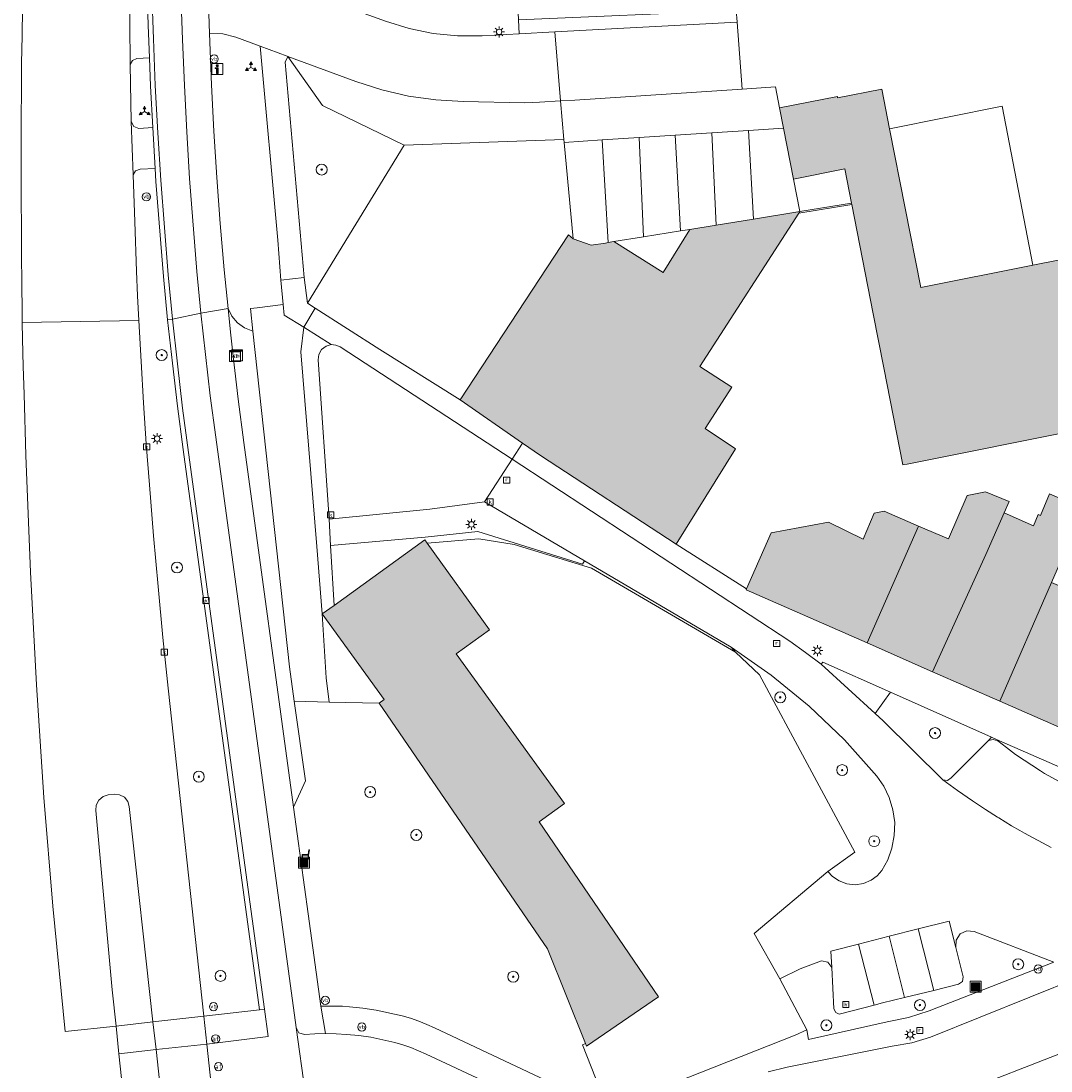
# Model space of a CAD drawing. Header units: metres. Extents: x 196496 to 197479, y 355139 to 356324.
# Tile 68 of 144: x 196656 to 196731, y 355842 to 355918. Entities that reach past the tile are written whole.
import ezdxf
from ezdxf.enums import TextEntityAlignment as Align

# ---------------------------------------------------------------- set-up
doc = ezdxf.new("R2010")
doc.units = ezdxf.units.M
doc.layers.get('0').update_dxf_attribs({"color": 252, "lineweight": 18})
for name, color, linetype, lineweight in [('B-WE-GR-BEPLANTING_CULTUUR_BOSPLANTSOEN-GV', 252, 'Continuous', 18), ('B-WE-GR-BEPLANTING_CULTUUR_HEESTERS-GV', 252, 'Continuous', 18), ('B-WE-GR-BOOM-S', 252, 'Continuous', 18), ('B-WE-GW-TALUD_KRUIN-G', 252, 'Continuous', 18), ('B-WE-IE-MEUBILAIR_WEGMEUBILAIR-S', 252, 'Continuous', 18), ('B-WE-IE-MEUBILAIR_WEGMEUBILAIR_VERKEERSBORD-S', 252, 'Continuous', 18), ('B-WE-IE-TERREINAFSCHEIDING_KUNSTMATIG_HEKWERK-G', 252, 'IE-TERREINAFSCHEIDING-KUNSTMATIG', 18), ('B-WE-IE-TERREINAFSCHEIDING_KUNSTMATIG_MUUR-GV', 252, 'Continuous', 18), ('B-WE-KL-DATA-S', 252, 'Continuous', 18), ('B-WE-KL-ET_KAST-S', 252, 'Continuous', 18), ('B-WE-KL-ET_LS_OV_LICHTMAST-S', 252, 'Continuous', 18), ('B-WE-OG-BEBOUWING-GV', 252, 'Continuous', 18), ('B-WE-OG-TERREIN_CULTUURSCHEIDING-GV', 252, 'Continuous', 18), ('B-WE-OG-TERREIN_ERF-GV', 252, 'Continuous', 18), ('B-WE-RI-GWA_KOLK-S', 252, 'Continuous', 18), ('B-WE-RI-GWA_RIOOLPUT-S', 252, 'Continuous', 18), ('B-WE-VH-GOOT-G', 252, 'Continuous', 18), ('B-WE-VH-VERHARDING_ASFALT-GV', 252, 'Continuous', 18), ('B-WE-VH-VERHARDING_BETON-GV', 252, 'Continuous', 18), ('B-WE-VH-VERHARDING_BETONSTRAATSTEEN-GV', 252, 'Continuous', 18), ('B-WE-VH-VERHARDING_HALFVERHARDING-GV', 252, 'Continuous', 18), ('B-WE-VH-VERHARDING_OPEN-GV', 252, 'Continuous', 18), ('B-WE-VH-VERHARDING_TEGEL-GV', 252, 'Continuous', 18), ('B-WE-VW-AFSLUITPAAL-S', 252, 'Continuous', 18)]:
    doc.layers.add(name, color=color, linetype=linetype, lineweight=lineweight)
doc.layers.add('X-XX-AL-PRESENTATIE_GEBOUW3-V', color=7, linetype='Continuous', lineweight=18, true_color=0xf0f0f0)
doc.styles.add('NLCS-ISO', font='NLCS-ISO.ttf')
doc.linetypes.add('IE-TERREINAFSCHEIDING-KUNSTMATIG', pattern='A,4,[82,NLCS.SHX,S=0.75,R=90,X=0,Y=0],4,-2', length=10)

# ---------------------------------------------------------------- blocks, each defined once
blk = doc.blocks.new('SIE-WEG_AFVALBAK-SO')
at = {"linetype": 'ByBlock', "lineweight": 18}
h = blk.add_hatch(color=0, dxfattribs=at)
h.dxf.hatch_style = 1
h.paths.add_polyline_path([(-1.5, -1.5), (1.5, -1.5), (1.5, 1.5), (-1.5, 1.5)])
at = {"color": 0, "linetype": 'ByBlock', "lineweight": 18}
for points in [[(-2, -2), (2, -2), (2, 2), (-2, 2)], [(-1.5, -1.5), (1.5, -1.5), (1.5, 1.5), (-1.5, 1.5)]]:
    blk.add_lwpolyline(points, close=True, dxfattribs=at)
blk = doc.blocks.new('SIE-WEG_VERKEERSBORD_INFORMATIE-SO')
at = {"linetype": 'ByBlock', "lineweight": 18}
h = blk.add_hatch(color=0, dxfattribs=at)
h.dxf.hatch_style = 1
h.paths.add_polyline_path([(0.32, 0.49), (-0.82, 0.49), (-0.82, 0.19), (-0.32, 0.19), (-0.32, -1.62), (0.32, -1.62)])
h = blk.add_hatch(color=0, dxfattribs=at)
h.dxf.hatch_style = 1
edge = h.paths.add_edge_path()
edge.add_arc((0, 1.25), 0.373, 0, 360)
at = {"color": 0, "linetype": 'ByBlock', "lineweight": 18}
for points in [[(-2, -2), (2, -2), (2, 2), (-2, 2)], [(0.32, 0.49), (-0.82, 0.49), (-0.82, 0.19), (-0.32, 0.19), (-0.32, -1.62), (0.32, -1.62)]]:
    blk.add_lwpolyline(points, close=True, dxfattribs=at)
blk.add_circle((0, 1.25), 0.373, dxfattribs=at)
blk = doc.blocks.new('SIE-WEG_VERKEERSBORD_WEGWIJZER-SO')
at = {"linetype": 'ByBlock', "lineweight": 18}
h = blk.add_hatch(color=0, dxfattribs=at)
h.dxf.hatch_style = 1
h.paths.add_polyline_path([(0.5, 1), (0, 2), (-0.5, 1)])
h = blk.add_hatch(color=0, dxfattribs=at)
h.dxf.hatch_style = 1
h.paths.add_polyline_path([(-1.38, -0.22), (-2, -1.15), (-0.88, -1.09)])
h = blk.add_hatch(color=0, dxfattribs=at)
h.dxf.hatch_style = 1
h.paths.add_polyline_path([(1.38, -0.22), (2, -1.15), (0.88, -1.09)])
at = {"color": 0, "linetype": 'ByBlock', "lineweight": 18}
for points in [[(-1.13, -0.65), (0, 0)], [(0, 1), (0, 0)], [(1.13, -0.65), (0, 0)]]:
    blk.add_lwpolyline(points, dxfattribs=at)
for points in [[(0.5, 1), (0, 2), (-0.5, 1)], [(-1.38, -0.22), (-2, -1.15), (-0.88, -1.09)], [(1.38, -0.22), (2, -1.15), (0.88, -1.09)]]:
    blk.add_lwpolyline(points, close=True, dxfattribs=at)
blk = doc.blocks.new('SKL-DATA_SIGNAAL_CAIKAST-SO')
at = {"color": 0, "linetype": 'ByBlock', "lineweight": 18}
for points in [[(-2, 2), (2, 2), (2, 1.68), (-2, 1.68)], [(-2, 1.52), (2, 1.52), (2, -2), (-2, -2)]]:
    blk.add_lwpolyline(points, close=True, dxfattribs=at)
at = {"color": 0, "linetype": 'ByBlock', "lineweight": 18, "style": 'NLCS-ISO'}
blk.add_text('cai', height=1.5, dxfattribs=at).set_placement((0, 0), align=Align.MIDDLE_CENTER)
blk = doc.blocks.new('SKL-ET_KAST_ELEKTRA-SO')
at = {"color": 0, "linetype": 'ByBlock', "lineweight": 18}
for points in [[(-2, 2), (2, 2), (2, 1.68), (-2, 1.68)], [(-2, 1.52), (2, 1.52), (2, -2), (-2, -2)]]:
    blk.add_lwpolyline(points, close=True, dxfattribs=at)
at = {"color": 0, "linetype": 'ByBlock', "lineweight": 18, "style": 'NLCS-ISO'}
blk.add_text('et', height=1.5, dxfattribs=at).set_placement((0, 0), align=Align.MIDDLE_CENTER)
blk = doc.blocks.new('SKL-ET_OV_LICHTMAST-SO')
at = {"color": 0, "linetype": 'ByBlock', "lineweight": 18}
for points in [[(-1.25, 0), (-2, 0)], [(-1.41, 1.41), (-0.88, 0.88)], [(0, 2), (0, 1.25)], [(0.88, 0.88), (1.41, 1.41)], [(2, 0), (1.25, 0)], [(-1.41, -1.41), (-0.88, -0.88)], [(0, -1.25), (0, -2)], [(0.88, -0.88), (1.41, -1.41)]]:
    blk.add_lwpolyline(points, dxfattribs=at)
blk.add_circle((0, 0), 1, dxfattribs=at)
blk = doc.blocks.new('SIE-WEG_PAAL_VERKEERSBORD-SO')
at = {"color": 0, "linetype": 'ByBlock', "lineweight": 18}
blk.add_circle((0, 0), 1.5, dxfattribs=at)
at = {"color": 0, "linetype": 'ByBlock', "lineweight": 18, "style": 'NLCS-ISO'}
blk.add_text('vb', height=1.5, dxfattribs=at).set_placement((0, 0.13), align=Align.MIDDLE_CENTER)
blk = doc.blocks.new('SVW-AFSLUITPAAL-SO')
at = {"lineweight": 18}
blk.add_circle((0, 0), 1.5, dxfattribs=at)
at = {"lineweight": 18, "style": 'NLCS-ISO'}
blk.add_text('af', height=1.8, dxfattribs=at).set_placement((0, 0), align=Align.MIDDLE_CENTER)
blk = doc.blocks.new('SRI-PUT_INSPECTIEPUT_RIOOLPUT-SO')
at = {"color": 0, "linetype": 'ByBlock', "lineweight": 18}
blk.add_lwpolyline([(-1.12, -1.12), (1.12, -1.12), (1.12, 1.12), (-1.12, 1.12)], close=True, dxfattribs=at)
at = {"color": 0, "linetype": 'ByBlock', "lineweight": 18, "style": 'NLCS-ISO'}
blk.add_text('r', height=1.5, dxfattribs=at).set_placement((0, 0.28), align=Align.MIDDLE_CENTER)
blk = doc.blocks.new('SRI-KOLK-SO')
at = {"color": 0, "linetype": 'ByBlock', "lineweight": 18}
blk.add_lwpolyline([(-1.125, -1.125), (1.125, -1.125), (1.125, 1.125), (-1.125, 1.125)], close=True, dxfattribs=at)
at = {"color": 0, "linetype": 'ByBlock', "lineweight": 18, "style": 'NLCS-ISO'}
blk.add_text('k', height=1.5, dxfattribs=at).set_placement((0, 0), align=Align.MIDDLE_CENTER)
blk = doc.blocks.new('SIE-WEG_ZITBANK-SO')
at = {"color": 0, "linetype": 'ByBlock', "lineweight": 18}
blk.add_lwpolyline([(-0.91, -1.63), (-0.91, -0.2), (1.09, -0.2), (1.09, -1.63), (1.29, -1.63), (1.29, -0.21), (1.54, 1.78), (1.33, 1.78), (1.11, 0), (-1.11, 0), (-1.11, -1.63)], close=True, dxfattribs=at)
blk = doc.blocks.new('SGR-BOOM_01-SO')
at = {"linetype": 'ByBlock', "lineweight": 18}
h = blk.add_hatch(color=0, dxfattribs=at)
h.dxf.hatch_style = 1
edge = h.paths.add_edge_path()
edge.add_arc((0, 0), 0.25, 0, 360)
at = {"color": 0, "linetype": 'ByBlock', "lineweight": 18}
for radius in [2, 0.25]:
    blk.add_circle((0, 0), radius, dxfattribs=at)

msp = doc.modelspace()

# ---------------------------------------------------------------- hatches: boundary and pattern name
at = {"layer": 'X-XX-AL-PRESENTATIE_GEBOUW3-V'}
for points in [[(196712.619, 355906.858), (196716.347, 355907.592), (196716.84, 355905.09), (196716.859, 355904.992), (196718.43, 355897.013), (196719.204, 355893.083), (196720.601, 355885.987), (196720.905, 355886.048), (196746.409, 355891.154), (196746.419, 355891.105), (196757.996, 355893.356), (196758.492, 355890.804), (196758.542, 355890.549), (196769.536, 355892.687), (196769.488, 355892.932), (196768.991, 355895.494), (196776.224, 355896.901), (196773.357, 355911.638), (196773.587, 355911.701), (196772.818, 355915.647), (196772.592, 355915.601), (196769.666, 355930.253), (196768.743, 355930.072), (196744.493, 355925.32), (196746.497, 355915.367), (196747.473, 355915.542), (196750.779, 355916.134), (196752.529, 355907.5), (196749.219, 355906.845), (196743.507, 355905.715), (196744.399, 355901.095), (196737.911, 355899.839), (196737.479, 355902.034), (196730.075, 355900.567), (196721.894, 355898.947), (196719.624, 355910.529), (196719.057, 355913.419), (196715.829, 355912.793), (196715.813, 355912.889), (196711.595, 355912.058), (196711.89, 355910.558)], [(196699.087, 355902.219), (196698.884, 355902.186), (196697.835, 355902.017), (196696.528, 355902.494), (196696.183, 355902.777), (196688.276, 355890.73), (196692.833, 355887.586), (196694.152, 355886.676), (196704.044, 355880.195), (196708.388, 355887.164), (196706.158, 355888.655), (196708.099, 355891.658), (196705.762, 355893.168), (196712.997, 355904.364), (196713.07, 355904.477), (196709.702, 355903.933), (196706.953, 355903.489), (196705.047, 355903.181), (196703.091, 355900.028), (196699.505, 355902.286)], [(196726.657, 355879.44), (196727.991, 355882.481), (196728.355, 355883.31), (196726.631, 355884.024), (196725.276, 355883.758), (196723.921, 355880.579), (196721.73, 355881.51), (196717.976, 355872.99), (196722.766, 355870.89)], [(196730.12, 355881.539), (196727.991, 355882.481), (196726.657, 355879.44), (196722.766, 355870.89), (196727.667, 355868.742), (196731.431, 355877.399), (196733.086, 355881.209), (196733.8, 355882.816), (196731.285, 355883.865), (196730.632, 355882.297), (196730.473, 355882.367)], [(196721.73, 355881.51), (196719.233, 355882.604), (196718.505, 355882.475), (196717.694, 355880.578), (196715.155, 355881.817), (196710.977, 355881.036), (196710.443, 355879.817), (196709.177, 355876.929), (196709.147, 355876.86), (196717.976, 355872.99)], [(196732.396, 355866.669), (196738.701, 355880.847), (196738.596, 355880.89), (196738.935, 355881.682), (196736.255, 355882.785), (196735.198, 355880.317), (196733.543, 355876.506), (196731.431, 355877.399), (196727.667, 355868.742)], [(196682.357, 355868.591), (196694.644, 355850.659), (196697.417, 355843.752), (196697.493, 355843.563), (196702.757, 355847.167), (196694.042, 355859.934), (196695.89, 355861.27), (196687.991, 355872.197), (196690.42, 355873.94), (196685.875, 355880.273), (196685.707, 355880.507), (196679.07, 355875.728), (196678.216, 355875.113), (196682.722, 355868.854)]]:
    msp.add_hatch(color=256, dxfattribs=at).paths.add_polyline_path(points)

# ---------------------------------------------------------------- linework, layer by layer
at = {"layer": 'B-WE-GR-BEPLANTING_CULTUUR_BOSPLANTSOEN-GV', "flags": 128}
msp.add_lwpolyline([(196708.377, 355872.318), (196710.119, 355870.669), (196717.089, 355857.719), (196715.114, 355856.314), (196715.466, 355855.934), (196715.932, 355855.616), (196716.493, 355855.405), (196717.108, 355855.338), (196717.72, 355855.428), (196718.272, 355855.661), (196718.725, 355855.996), (196719.063, 355856.389), (196719.484, 355857.159), (196719.793, 355858.016), (196719.969, 355858.933), (196719.996, 355859.879), (196719.87, 355860.817), (196719.6, 355861.711), (196719.203, 355862.531), (196718.704, 355863.253), (196716.335, 355865.913), (196713.756, 355868.386), (196710.989, 355870.647), (196708.062, 355872.677)], close=True, dxfattribs=at)
at = {"layer": 'B-WE-GR-BEPLANTING_CULTUUR_HEESTERS-GV', "flags": 128}
for points in [[(196691.075, 355929.039), (196684.534, 355931.697), (196684.253, 355930.323), (196683.662, 355929.012), (196682.793, 355927.866), (196681.72, 355926.962), (196680.712, 355926.287), (196679.984, 355925.721), (196679.339, 355925.049), (196678.796, 355924.292), (196678.372, 355923.473), (196677.08, 355920.477), (196682.839, 355918.369), (196684.546, 355917.84), (196686.307, 355917.484), (196688.095, 355917.308), (196689.883, 355917.313), (196692.583, 355917.457), (196692.533, 355918.479), (196692.038, 355928.52), (196691.232, 355928.585)], [(196671.341, 355897.409), (196671.615, 355896.854), (196672.028, 355896.368), (196672.546, 355895.997), (196673.143, 355895.761), (196672.965, 355897.404), (196673.46, 355897.462), (196675.368, 355897.686), (196675.193, 355899.481), (196674.978, 355902.401), (196673.671, 355916.562), (196671.915, 355917.211), (196670.959, 355917.45), (196669.974, 355917.476), (196670.046, 355915.606), (196670.128, 355913.741), (196670.305, 355910.36), (196670.518, 355906.98), (196670.768, 355903.604), (196671.057, 355900.23)], [(196677.128, 355897.798), (196684.182, 355909.32), (196678.223, 355912.222), (196675.7, 355915.813), (196675.494, 355915.393), (196676.889, 355899.676)], [(196684.182, 355909.32), (196695.846, 355909.74), (196695.612, 355912.565), (196694.059, 355912.456), (196693.526, 355912.432), (196692.998, 355912.43), (196688.501, 355912.508), (196686.504, 355912.627), (196684.517, 355912.914), (196682.562, 355913.367), (196680.658, 355913.981), (196675.7, 355915.813), (196678.223, 355912.222)], [(196675.368, 355897.686), (196673.46, 355897.462), (196672.965, 355897.404), (196673.143, 355895.761), (196675.809, 355871.255), (196676.164, 355868.736), (196678.718, 355868.676), (196678.495, 355870.442), (196678.216, 355875.113), (196677.81, 355880.02), (196676.65, 355894.235), (196676.862, 355896.044), (196675.443, 355896.922)], [(196673.143, 355895.761), (196672.546, 355895.997), (196672.028, 355896.368), (196671.615, 355896.854), (196671.341, 355897.409), (196671.518, 355895.667), (196671.706, 355893.923), (196672.084, 355890.775), (196672.495, 355887.632), (196676.124, 355860.995), (196676.983, 355862.931), (196676.164, 355868.736), (196675.809, 355871.255)], [(196679.07, 355875.728), (196678.823, 355880.106), (196678.715, 355882.017), (196677.916, 355893.666), (196677.961, 355894.047), (196678.163, 355894.41), (196678.49, 355894.665), (196678.86, 355894.768), (196676.862, 355896.044), (196676.65, 355894.235), (196677.81, 355880.02), (196678.216, 355875.113)], [(196678.216, 355875.113), (196678.495, 355870.442), (196678.718, 355868.676), (196682.357, 355868.591), (196682.722, 355868.854)], [(196719.7, 355869.388), (196718.576, 355867.846), (196719.166, 355867.308), (196723.52, 355863.001), (196723.844, 355862.956), (196724.118, 355863.133), (196726.835, 355865.87), (196727.063, 355866.1)], [(196699.063, 355838.952), (196697.219, 355843.652), (196697.417, 355843.752), (196694.644, 355850.659), (196682.357, 355868.591), (196678.718, 355868.676), (196676.164, 355868.736), (196676.983, 355862.931), (196676.124, 355860.995), (196677.183, 355853.218), (196678.103, 355846.464), (196678.629, 355846.48), (196679.156, 355846.485), (196679.683, 355846.472), (196680.208, 355846.436), (196681.179, 355846.33), (196682.145, 355846.19), (196684.054, 355845.776), (196684.658, 355845.594), (196685.251, 355845.38), (196685.834, 355845.14), (196686.409, 355844.882), (196694.928, 355840.89)], [(196711.621, 355848.482), (196713.582, 355844.748), (196713.715, 355844.049), (196719.437, 355845.322), (196720.995, 355845.657), (196722.515, 355846.136), (196731.602, 355849.686), (196725.806, 355851.933), (196725.267, 355851.986), (196724.778, 355851.751), (196724.482, 355851.297), (196724.465, 355850.755), (196724.992, 355848.614), (196724.94, 355848.276), (196724.664, 355848.073), (196722.848, 355847.63), (196720.723, 355847.111), (196719.112, 355846.718), (196718.487, 355846.554), (196715.955, 355845.891), (196715.698, 355846.02), (196715.563, 355846.274), (196715.401, 355849.287), (196715.115, 355849.677), (196714.645, 355849.79), (196713.106, 355849.198)]]:
    msp.add_lwpolyline(points, close=True, dxfattribs=at)
at = {"layer": 'B-WE-GW-TALUD_KRUIN-G', "flags": 128}
for points in [[(196675.7, 355915.813), (196678.223, 355912.222), (196684.182, 355909.32), (196695.846, 355909.74)], [(196677.128, 355897.798), (196684.182, 355909.32), (196678.223, 355912.222), (196675.7, 355915.813)], [(196676.164, 355868.736), (196678.718, 355868.676), (196678.495, 355870.442), (196678.216, 355875.113), (196677.81, 355880.02), (196676.65, 355894.235), (196676.862, 355896.044)]]:
    msp.add_lwpolyline(points, dxfattribs=at)
at = {"layer": 'B-WE-IE-TERREINAFSCHEIDING_KUNSTMATIG_HEKWERK-G', "ltscale": 0.2, "flags": 128}
for points in [[(196685.875, 355880.273), (196689.639, 355880.594), (196692.224, 355880.177), (196697.877, 355878.448), (196708.377, 355872.318)], [(196708.377, 355872.318), (196710.119, 355870.669), (196717.089, 355857.719), (196715.114, 355856.314)], [(196709.745, 355851.776), (196715.114, 355856.314)]]:
    msp.add_lwpolyline(points, dxfattribs=at)
at = {"layer": 'B-WE-IE-TERREINAFSCHEIDING_KUNSTMATIG_MUUR-GV', "flags": 128}
msp.add_lwpolyline([(196716.859, 355904.992), (196716.84, 355905.09), (196713.07, 355904.477), (196712.997, 355904.364)], close=True, dxfattribs=at)
at = {"layer": 'B-WE-OG-BEBOUWING-GV', "flags": 128}
msp.add_lwpolyline([(196737.479, 355902.034), (196730.075, 355900.567), (196721.894, 355898.947), (196719.624, 355910.529), (196719.057, 355913.419), (196715.829, 355912.793), (196715.813, 355912.889), (196711.595, 355912.058), (196711.89, 355910.558), (196712.619, 355906.858), (196716.347, 355907.592), (196716.84, 355905.09), (196716.859, 355904.992), (196718.43, 355897.013), (196719.204, 355893.083), (196720.601, 355885.987), (196720.905, 355886.048), (196746.409, 355891.154)], dxfattribs=at)
for points in [[(196699.087, 355902.219), (196698.884, 355902.186), (196697.835, 355902.017), (196696.528, 355902.494), (196696.183, 355902.777), (196688.276, 355890.73), (196692.833, 355887.586), (196694.152, 355886.676), (196704.044, 355880.195), (196708.388, 355887.164), (196706.158, 355888.655), (196708.099, 355891.658), (196705.762, 355893.168), (196712.997, 355904.364), (196713.07, 355904.477), (196709.702, 355903.933), (196706.953, 355903.489), (196705.047, 355903.181), (196703.091, 355900.028), (196699.505, 355902.286)], [(196726.657, 355879.44), (196727.991, 355882.481), (196728.355, 355883.31), (196726.631, 355884.024), (196725.276, 355883.758), (196723.921, 355880.579), (196721.73, 355881.51), (196717.976, 355872.99), (196722.766, 355870.89)], [(196730.12, 355881.539), (196727.991, 355882.481), (196726.657, 355879.44), (196722.766, 355870.89), (196727.667, 355868.742), (196731.431, 355877.399), (196733.086, 355881.209), (196733.8, 355882.816), (196731.285, 355883.865), (196730.632, 355882.297), (196730.473, 355882.367)], [(196721.73, 355881.51), (196719.233, 355882.604), (196718.505, 355882.475), (196717.694, 355880.578), (196715.155, 355881.817), (196710.977, 355881.036), (196710.443, 355879.817), (196709.177, 355876.929), (196709.147, 355876.86), (196717.976, 355872.99)], [(196732.396, 355866.669), (196738.701, 355880.847), (196738.596, 355880.89), (196738.935, 355881.682), (196736.255, 355882.785), (196735.198, 355880.317), (196733.543, 355876.506), (196731.431, 355877.399), (196727.667, 355868.742)], [(196682.357, 355868.591), (196694.644, 355850.659), (196697.417, 355843.752), (196697.493, 355843.563), (196702.757, 355847.167), (196694.042, 355859.934), (196695.89, 355861.27), (196687.991, 355872.197), (196690.42, 355873.94), (196685.875, 355880.273), (196685.707, 355880.507), (196679.07, 355875.728), (196678.216, 355875.113), (196682.722, 355868.854)]]:
    msp.add_lwpolyline(points, close=True, dxfattribs=at)
at = {"layer": 'B-WE-OG-TERREIN_CULTUURSCHEIDING-GV', "flags": 128}
for points in [[(196665.837, 355910.61), (196665.683, 355913.642), (196665.594, 355915.698), (196664.673, 355915.649), (196664.357, 355915.516), (196664.197, 355915.214), (196664.272, 355911.062), (196664.446, 355910.695), (196664.829, 355910.557)], [(196666.013, 355907.637), (196664.914, 355907.586), (196664.591, 355907.463), (196664.403, 355907.173), (196664.519, 355903.727), (196664.653, 355900.127), (196664.731, 355898.328), (196664.821, 355896.529), (196664.988, 355893.528), (196665.169, 355890.528), (196665.369, 355887.528), (196665.592, 355884.531), (196665.896, 355880.817), (196666.225, 355877.104), (196666.582, 355873.395), (196666.969, 355869.688), (196669.57, 355845.742), (196673.642, 355846.212), (196668.059, 355887.123), (196667.647, 355890.27), (196667.269, 355893.422), (196666.926, 355896.576), (196666.621, 355899.734), (196666.075, 355906.683)], [(196697.35, 355878.987), (196697.212, 355878.733), (196689.57, 355881.114), (196685.732, 355880.712), (196678.823, 355880.106), (196679.07, 355875.728), (196685.707, 355880.507), (196685.875, 355880.273), (196689.639, 355880.594), (196692.224, 355880.177), (196697.877, 355878.448), (196708.377, 355872.318), (196708.062, 355872.677)]]:
    msp.add_lwpolyline(points, close=True, dxfattribs=at)
at = {"layer": 'B-WE-OG-TERREIN_ERF-GV', "flags": 128}
for points in [[(196682.403, 355894.42), (196688.276, 355890.73), (196696.183, 355902.777), (196696.528, 355902.494), (196695.865, 355909.535), (196695.846, 355909.74), (196684.182, 355909.32), (196677.128, 355897.798), (196677.698, 355897.433)], [(196697.417, 355843.752), (196697.219, 355843.652), (196699.063, 355838.952), (196712.724, 355844.351), (196713.582, 355844.748), (196711.621, 355848.482), (196709.745, 355851.776), (196715.114, 355856.314), (196717.089, 355857.719), (196710.119, 355870.669), (196708.377, 355872.318), (196697.877, 355878.448), (196692.224, 355880.177), (196689.639, 355880.594), (196685.875, 355880.273), (196690.42, 355873.94), (196687.991, 355872.197), (196695.89, 355861.27), (196694.042, 355859.934), (196702.757, 355847.167), (196697.493, 355843.563)]]:
    msp.add_lwpolyline(points, close=True, dxfattribs=at)
msp.add_lwpolyline([(196746.409, 355891.154), (196720.905, 355886.048), (196720.601, 355885.987), (196719.204, 355893.083), (196718.43, 355897.013), (196716.859, 355904.992), (196712.997, 355904.364), (196705.762, 355893.168), (196708.099, 355891.658), (196706.158, 355888.655), (196708.388, 355887.164), (196704.044, 355880.195), (196709.177, 355876.929), (196710.443, 355879.817), (196710.977, 355881.036), (196715.155, 355881.817), (196717.694, 355880.578), (196718.505, 355882.475), (196719.233, 355882.604), (196721.73, 355881.51), (196723.921, 355880.579), (196725.276, 355883.758), (196726.631, 355884.024), (196728.355, 355883.31), (196727.991, 355882.481), (196730.12, 355881.539), (196730.473, 355882.367), (196730.632, 355882.297), (196731.285, 355883.865), (196733.8, 355882.816)], dxfattribs=at)
at = {"layer": 'B-WE-VH-GOOT-G', "flags": 128}
for points in [[(196667.771, 355968.225), (196666.475, 355949.74), (196666.325, 355947.435), (196666.189, 355945.129), (196666.071, 355942.823), (196665.972, 355940.515), (196665.855, 355937.208), (196665.759, 355933.899), (196665.679, 355927.281), (196665.777, 355920.483), (196665.885, 355917.085), (196666.027, 355913.688), (196666.206, 355910.229), (196666.421, 355906.771), (196666.967, 355899.865), (196667.282, 355896.615)], [(196667.282, 355896.615), (196667.634, 355893.368), (196668.022, 355890.126), (196668.446, 355886.888), (196673.988, 355846.252)]]:
    msp.add_lwpolyline(points, dxfattribs=at)
at = {"layer": 'B-WE-VH-VERHARDING_ASFALT-GV', "flags": 128}
for points in [[(196656.341, 355919.321), (196656.301, 355917.309), (196656.266, 355915.31), (196656.25, 355913.327), (196656.229, 355911.32), (196656.222, 355909.318), (196656.234, 355907.306), (196656.243, 355905.308), (196656.251, 355903.311), (196656.268, 355901.322), (196656.283, 355899.226), (196656.3, 355897.17), (196656.315, 355896.395), (196664.821, 355896.529), (196664.731, 355898.328), (196664.653, 355900.127), (196664.519, 355903.727), (196664.403, 355907.173), (196664.272, 355911.062), (196664.197, 355915.214), (196664.166, 355918.236), (196664.156, 355921.259)], [(196669.884, 355920.376), (196669.974, 355917.476), (196670.959, 355917.45), (196671.915, 355917.211), (196673.671, 355916.562), (196675.644, 355915.833), (196675.7, 355915.813), (196680.658, 355913.981), (196682.562, 355913.367), (196684.517, 355912.914), (196686.504, 355912.627), (196688.501, 355912.508), (196692.998, 355912.43), (196693.526, 355912.432), (196694.059, 355912.456), (196695.612, 355912.565), (196695.198, 355917.597), (196692.583, 355917.457), (196689.883, 355917.313), (196688.095, 355917.308), (196686.307, 355917.484), (196684.546, 355917.84), (196682.839, 355918.369), (196677.08, 355920.477)]]:
    msp.add_lwpolyline(points, dxfattribs=at)
for points in [[(196695.198, 355917.597), (196695.612, 355912.565), (196696.648, 355912.625), (196708.861, 355913.424), (196708.493, 355918.306)], [(196676.889, 355899.676), (196675.494, 355915.393), (196675.7, 355915.813), (196675.644, 355915.833), (196673.671, 355916.562), (196674.978, 355902.401), (196675.193, 355899.481)], [(196692.833, 355887.586), (196688.276, 355890.73), (196682.403, 355894.42), (196677.698, 355897.433), (196676.862, 355896.044), (196678.86, 355894.768), (196679.205, 355894.739), (196679.521, 355894.599), (196692.067, 355886.399)], [(196669.57, 355845.742), (196666.969, 355869.688), (196666.582, 355873.395), (196666.225, 355877.104), (196665.896, 355880.817), (196665.592, 355884.531), (196665.369, 355887.528), (196665.169, 355890.528), (196664.988, 355893.528), (196664.821, 355896.529), (196656.315, 355896.395), (196656.338, 355895.18), (196656.389, 355893.175), (196656.453, 355891.161), (196656.576, 355886.676), (196656.916, 355878.155), (196657.35, 355869.928), (196657.9, 355861.708), (196658.552, 355853.782), (196659.449, 355844.625), (196663.159, 355845.01), (196662.881, 355847.665), (196661.691, 355860.767), (196661.716, 355861.15), (196661.902, 355861.523), (196662.223, 355861.788), (196662.591, 355861.898), (196663.05, 355861.944), (196663.42, 355861.91), (196663.776, 355861.721), (196664.026, 355861.406), (196664.127, 355861.048), (196665.856, 355845.324)], [(196669.792, 355843.693), (196669.57, 355845.742), (196665.856, 355845.324), (196666.079, 355843.3)], [(196666.079, 355843.3), (196666.477, 355839.687), (196670.185, 355840.081), (196669.792, 355843.693)]]:
    msp.add_lwpolyline(points, close=True, dxfattribs=at)
at = {"layer": 'B-WE-VH-VERHARDING_BETON-GV', "flags": 128}
msp.add_lwpolyline([(196721.894, 355898.947), (196730.075, 355900.567), (196727.85, 355912.176), (196719.624, 355910.529)], close=True, dxfattribs=at)
at = {"layer": 'B-WE-VH-VERHARDING_BETONSTRAATSTEEN-GV', "flags": 128}
for points in [[(196665.336, 355927.471), (196664.704, 355927.465), (196664.378, 355927.577), (196664.194, 355927.868), (196664.166, 355924.561), (196664.156, 355921.259), (196664.166, 355918.236), (196664.197, 355915.214), (196664.357, 355915.516), (196664.673, 355915.649), (196665.594, 355915.698), (196665.506, 355918.08), (196665.434, 355920.462), (196665.366, 355923.74)], [(196695.198, 355917.597), (196708.493, 355918.306), (196708.492, 355918.323), (196708.428, 355919.165), (196692.533, 355918.479), (196692.583, 355917.457)], [(196695.846, 355909.74), (196695.865, 355909.535), (196698.65, 355909.713), (196701.342, 355909.884), (196703.971, 355910.052), (196706.657, 355910.224), (196709.333, 355910.395), (196711.89, 355910.558), (196711.595, 355912.058), (196711.295, 355913.583), (196708.861, 355913.424), (196696.648, 355912.625), (196695.612, 355912.565)], [(196664.272, 355911.062), (196664.403, 355907.173), (196664.591, 355907.463), (196664.914, 355907.586), (196666.013, 355907.637), (196665.837, 355910.61), (196664.829, 355910.557), (196664.446, 355910.695)], [(196709.333, 355910.395), (196709.702, 355903.933), (196713.07, 355904.477), (196712.619, 355906.858), (196711.89, 355910.558)], [(196699.505, 355902.286), (196701.649, 355902.632), (196701.342, 355909.884), (196698.65, 355909.713), (196699.087, 355902.219)], [(196701.342, 355909.884), (196701.649, 355902.632), (196704.355, 355903.069), (196703.971, 355910.052)], [(196706.657, 355910.224), (196703.971, 355910.052), (196704.355, 355903.069), (196705.047, 355903.181), (196706.953, 355903.489)], [(196706.657, 355910.224), (196706.953, 355903.489), (196709.702, 355903.933), (196709.333, 355910.395)], [(196695.865, 355909.535), (196696.528, 355902.494), (196697.835, 355902.017), (196698.884, 355902.186), (196699.087, 355902.219), (196698.65, 355909.713)], [(196713.07, 355904.477), (196716.84, 355905.09), (196716.347, 355907.592), (196712.619, 355906.858)], [(196701.649, 355902.632), (196699.505, 355902.286), (196703.091, 355900.028), (196705.047, 355903.181), (196704.355, 355903.069)], [(196673.642, 355846.212), (196673.988, 355846.252), (196668.446, 355886.888), (196668.022, 355890.126), (196667.634, 355893.368), (196667.282, 355896.615), (196666.926, 355896.576), (196667.269, 355893.422), (196667.647, 355890.27), (196668.059, 355887.123)], [(196663.159, 355845.01), (196665.856, 355845.324), (196664.127, 355861.048), (196664.026, 355861.406), (196663.776, 355861.721), (196663.42, 355861.91), (196663.05, 355861.944), (196662.591, 355861.898), (196662.223, 355861.788), (196661.902, 355861.523), (196661.716, 355861.15), (196661.691, 355860.767), (196662.881, 355847.665)], [(196722.848, 355847.63), (196724.664, 355848.073), (196724.94, 355848.276), (196724.992, 355848.614), (196724.465, 355850.755), (196723.976, 355852.687), (196721.712, 355852.114)], [(196718.487, 355846.554), (196719.112, 355846.718), (196720.723, 355847.111), (196719.592, 355851.577), (196717.358, 355851.011)], [(196720.723, 355847.111), (196722.848, 355847.63), (196721.712, 355852.114), (196719.592, 355851.577)], [(196718.487, 355846.554), (196717.358, 355851.011), (196715.336, 355850.499), (196715.401, 355849.287), (196715.563, 355846.274), (196715.698, 355846.02), (196715.955, 355845.891)]]:
    msp.add_lwpolyline(points, close=True, dxfattribs=at)
for points in [[(196744.191, 355924.811), (196714.638, 355919.027), (196714.526, 355919.542), (196712.541, 355919.343), (196708.428, 355919.165), (196708.492, 355918.323), (196708.493, 355918.306), (196708.861, 355913.424), (196711.295, 355913.583), (196711.595, 355912.058), (196715.813, 355912.889), (196715.829, 355912.793), (196719.057, 355913.419), (196719.624, 355910.529), (196727.85, 355912.176), (196730.075, 355900.567), (196737.479, 355902.034)], [(196665.434, 355920.462), (196665.506, 355918.08), (196665.594, 355915.698), (196665.683, 355913.642), (196665.837, 355910.61), (196666.013, 355907.637), (196666.075, 355906.683), (196666.621, 355899.734), (196666.926, 355896.576), (196667.282, 355896.615), (196666.967, 355899.865), (196666.421, 355906.771), (196666.206, 355910.229), (196666.027, 355913.688), (196665.885, 355917.085), (196665.777, 355920.483)], [(196731.417, 355858.058), (196729.479, 355859.092), (196729.142, 355859.289), (196728.528, 355859.65), (196727.587, 355860.225), (196727.506, 355860.277), (196726.62, 355860.842), (196725.668, 355861.475), (196724.586, 355862.226), (196723.52, 355863.001), (196719.166, 355867.308), (196718.576, 355867.846), (196714.629, 355871.441), (196713.494, 355872.294), (196712.332, 355873.118), (196692.067, 355886.399), (196690.056, 355883.284), (196697.35, 355878.987), (196708.062, 355872.677), (196710.989, 355870.647), (196713.756, 355868.386), (196716.335, 355865.913), (196718.704, 355863.253), (196719.203, 355862.531), (196719.6, 355861.711), (196719.87, 355860.817), (196719.996, 355859.879), (196719.969, 355858.933), (196719.793, 355858.016), (196719.484, 355857.159), (196719.063, 355856.389), (196718.725, 355855.996), (196718.272, 355855.661), (196717.72, 355855.428), (196717.108, 355855.338), (196716.493, 355855.405), (196715.932, 355855.616), (196715.466, 355855.934), (196715.114, 355856.314), (196709.745, 355851.776), (196711.621, 355848.482), (196713.106, 355849.198), (196714.645, 355849.79), (196715.115, 355849.677), (196715.401, 355849.287), (196715.336, 355850.499), (196717.358, 355851.011), (196719.592, 355851.577), (196721.712, 355852.114), (196723.976, 355852.687), (196724.465, 355850.755), (196724.482, 355851.297), (196724.778, 355851.751), (196725.267, 355851.986), (196725.806, 355851.933), (196731.602, 355849.686)], [(196732.329, 355862.702), (196730.935, 355863.456), (196730.65, 355863.645), (196728.823, 355864.854), (196728.169, 355865.346), (196727.535, 355865.854), (196727.187, 355865.942), (196726.835, 355865.87), (196724.118, 355863.133), (196723.844, 355862.956), (196723.52, 355863.001), (196724.586, 355862.226), (196725.668, 355861.475), (196726.62, 355860.842), (196727.506, 355860.277), (196727.587, 355860.225), (196728.528, 355859.65), (196729.142, 355859.289), (196729.479, 355859.092), (196731.417, 355858.058)], [(196733.489, 355848.602), (196722.614, 355844.224), (196721.237, 355843.81), (196719.822, 355843.55), (196712.14, 355842.015), (196710.75, 355841.686)], [(196723.42, 355839.63), (196733.652, 355843.626)]]:
    msp.add_lwpolyline(points, dxfattribs=at)
at = {"layer": 'B-WE-VH-VERHARDING_HALFVERHARDING-GV', "flags": 128}
msp.add_lwpolyline([(196692.067, 355886.399), (196679.521, 355894.599), (196679.205, 355894.739), (196678.86, 355894.768), (196678.49, 355894.665), (196678.163, 355894.41), (196677.961, 355894.047), (196677.916, 355893.666), (196678.715, 355882.017), (196686.056, 355882.754), (196690.056, 355883.284)], close=True, dxfattribs=at)
at = {"layer": 'B-WE-VH-VERHARDING_OPEN-GV', "flags": 128}
msp.add_lwpolyline([(196719.7, 355869.388), (196714.751, 355871.598), (196714.629, 355871.441), (196718.576, 355867.846)], close=True, dxfattribs=at)
msp.add_lwpolyline([(196743.418, 355858.961), (196727.421, 355865.94), (196727.063, 355866.1), (196726.835, 355865.87), (196727.187, 355865.942), (196727.535, 355865.854), (196728.169, 355865.346), (196728.823, 355864.854), (196730.65, 355863.645), (196730.935, 355863.456), (196732.329, 355862.702)], dxfattribs=at)
at = {"layer": 'B-WE-VH-VERHARDING_TEGEL-GV', "flags": 128}
for points in [[(196665.777, 355920.483), (196665.885, 355917.085), (196666.027, 355913.688), (196666.206, 355910.229), (196666.421, 355906.771), (196666.967, 355899.865), (196667.282, 355896.615), (196669.352, 355897.07), (196669.06, 355900.097), (196668.532, 355906.89), (196668.325, 355910.29), (196668.151, 355913.692), (196668.01, 355917.047), (196667.9, 355920.404)], [(196667.9, 355920.404), (196668.01, 355917.047), (196668.151, 355913.692), (196668.325, 355910.29), (196668.532, 355906.89), (196669.06, 355900.097), (196669.352, 355897.07), (196671.341, 355897.409), (196671.057, 355900.23), (196670.768, 355903.604), (196670.518, 355906.98), (196670.305, 355910.36), (196670.128, 355913.741), (196670.046, 355915.606), (196669.974, 355917.476), (196669.884, 355920.376)], [(196676.964, 355840.208), (196676.298, 355844.925), (196670.435, 355888.01), (196670.041, 355891.026), (196669.679, 355894.046), (196669.352, 355897.07), (196667.282, 355896.615), (196667.634, 355893.368), (196668.022, 355890.126), (196668.446, 355886.888), (196673.988, 355846.252), (196674.261, 355844.251), (196669.792, 355843.693), (196670.185, 355840.081)], [(196731.602, 355849.686), (196722.515, 355846.136), (196720.995, 355845.657), (196719.437, 355845.322), (196713.715, 355844.049), (196713.582, 355844.748), (196712.724, 355844.351), (196699.063, 355838.952)], [(196710.75, 355841.686), (196712.14, 355842.015), (196719.822, 355843.55), (196721.237, 355843.81), (196722.614, 355844.224), (196733.489, 355848.602)], [(196694.928, 355840.89), (196686.409, 355844.882), (196685.834, 355845.14), (196685.251, 355845.38), (196684.658, 355845.594), (196684.054, 355845.776), (196682.145, 355846.19), (196681.179, 355846.33), (196680.208, 355846.436), (196679.683, 355846.472), (196679.156, 355846.485), (196678.629, 355846.48), (196678.103, 355846.464), (196678.45, 355844.478), (196679.218, 355844.465), (196679.984, 355844.418), (196680.876, 355844.327), (196681.764, 355844.201), (196683.517, 355843.825), (196684.101, 355843.651), (196684.675, 355843.447), (196685.239, 355843.217), (196685.795, 355842.969), (196698.709, 355836.934)], [(196698.709, 355836.934), (196685.795, 355842.969), (196685.239, 355843.217), (196684.675, 355843.447), (196684.101, 355843.651), (196683.517, 355843.825), (196681.764, 355844.201), (196680.876, 355844.327), (196679.984, 355844.418), (196679.218, 355844.465), (196678.45, 355844.478), (196677.682, 355844.46), (196676.916, 355844.414), (196676.499, 355844.539), (196676.298, 355844.925), (196676.964, 355840.208)], [(196733.652, 355843.626), (196723.42, 355839.63)]]:
    msp.add_lwpolyline(points, dxfattribs=at)
for points in [[(196676.889, 355899.676), (196675.193, 355899.481), (196675.368, 355897.686), (196675.443, 355896.922), (196676.862, 355896.044), (196677.698, 355897.433), (196677.128, 355897.798)], [(196676.124, 355860.995), (196672.495, 355887.632), (196672.084, 355890.775), (196671.706, 355893.923), (196671.518, 355895.667), (196671.341, 355897.409), (196669.352, 355897.07), (196669.679, 355894.046), (196670.041, 355891.026), (196670.435, 355888.01), (196676.298, 355844.925), (196676.499, 355844.539), (196676.916, 355844.414), (196677.682, 355844.46), (196678.45, 355844.478), (196678.103, 355846.464), (196677.183, 355853.218)], [(196692.833, 355887.586), (196692.067, 355886.399), (196712.332, 355873.118), (196713.494, 355872.294), (196714.629, 355871.441), (196714.751, 355871.598), (196719.7, 355869.388), (196727.063, 355866.1), (196727.421, 355865.94), (196743.418, 355858.961), (196747.153, 355857.331), (196750.52, 355859.399), (196748.784, 355859.367), (196748.779, 355859.486), (196741.706, 355862.587), (196737.035, 355864.635), (196732.396, 355866.669), (196727.667, 355868.742), (196722.766, 355870.89), (196717.976, 355872.99), (196709.147, 355876.86), (196709.177, 355876.929), (196704.044, 355880.195), (196694.152, 355886.676)], [(196685.732, 355880.712), (196689.57, 355881.114), (196697.212, 355878.733), (196697.35, 355878.987), (196690.056, 355883.284), (196686.056, 355882.754), (196678.715, 355882.017), (196678.823, 355880.106)], [(196669.57, 355845.742), (196669.792, 355843.693), (196674.261, 355844.251), (196673.988, 355846.252), (196673.642, 355846.212)], [(196665.856, 355845.324), (196663.159, 355845.01), (196663.37, 355842.985), (196666.079, 355843.3)], [(196666.477, 355839.687), (196666.079, 355843.3), (196663.37, 355842.985), (196663.745, 355839.4)]]:
    msp.add_lwpolyline(points, close=True, dxfattribs=at)

# ---------------------------------------------------------------- block references
at = {"layer": 'B-WE-GR-BOOM-S', "xscale": 0.2, "yscale": 0.2, "zscale": 0.2}
for p in [(196678.169, 355907.547), (196666.492, 355894.004), (196667.609, 355878.499), (196711.645, 355869.019), (196722.94, 355866.409), (196716.161, 355863.709), (196669.202, 355863.228), (196681.709, 355862.106), (196685.082, 355858.973), (196718.5, 355858.521), (196729.011, 355849.534), (196670.783, 355848.683), (196692.15, 355848.621), (196721.835, 355846.553), (196715.015, 355845.079)]:
    msp.add_blockref('SGR-BOOM_01-SO', p, dxfattribs=at)
at = {"layer": 'B-WE-IE-MEUBILAIR_WEGMEUBILAIR-S', "xscale": 0.2, "yscale": 0.2, "zscale": 0.2}
for name, p in [('SIE-WEG_PAAL_VERKEERSBORD-SO', (196670.321, 355915.614)), ('SIE-WEG_PAAL_VERKEERSBORD-SO', (196665.377, 355905.558)), ('SIE-WEG_ZITBANK-SO', (196676.961, 355857.536)), ('SIE-WEG_AFVALBAK-SO', (196676.869, 355856.948)), ('SIE-WEG_PAAL_VERKEERSBORD-SO', (196730.467, 355849.185)), ('SIE-WEG_AFVALBAK-SO', (196725.905, 355847.89)), ('SIE-WEG_PAAL_VERKEERSBORD-SO', (196678.43, 355846.895)), ('SIE-WEG_PAAL_VERKEERSBORD-SO', (196670.271, 355846.438)), ('SIE-WEG_PAAL_VERKEERSBORD-SO', (196681.098, 355844.949))]:
    msp.add_blockref(name, p, dxfattribs=at)
at = {"layer": 'B-WE-IE-MEUBILAIR_WEGMEUBILAIR_VERKEERSBORD-S', "xscale": 0.2, "yscale": 0.2, "zscale": 0.2}
for name, p in [('SIE-WEG_VERKEERSBORD_INFORMATIE-SO', (196670.551, 355914.88)), ('SIE-WEG_VERKEERSBORD_WEGWIJZER-SO', (196673.01, 355915.007)), ('SIE-WEG_VERKEERSBORD_WEGWIJZER-SO', (196665.246, 355911.782))]:
    msp.add_blockref(name, p, dxfattribs=at)
at = {"layer": 'B-WE-KL-DATA-S', "xscale": 0.2, "yscale": 0.2, "zscale": 0.2}
msp.add_blockref('SKL-DATA_SIGNAAL_CAIKAST-SO', (196671.981, 355893.98), dxfattribs=at)
at = {"layer": 'B-WE-KL-ET_KAST-S', "xscale": 0.2, "yscale": 0.2, "zscale": 0.2}
msp.add_blockref('SKL-ET_KAST_ELEKTRA-SO', (196671.832, 355893.93), dxfattribs=at)
at = {"layer": 'B-WE-KL-ET_LS_OV_LICHTMAST-S', "xscale": 0.2, "yscale": 0.2, "zscale": 0.2}
for p in [(196691.119, 355917.595), (196666.156, 355887.903), (196689.103, 355881.642), (196714.354, 355872.431), (196721.126, 355844.401)]:
    msp.add_blockref('SKL-ET_OV_LICHTMAST-SO', p, dxfattribs=at)
at = {"layer": 'B-WE-RI-GWA_KOLK-S', "xscale": 0.2, "yscale": 0.2, "zscale": 0.2}
for p in [(196665.391, 355887.306), (196690.473, 355883.283), (196678.827, 355882.341), (196669.729, 355876.084), (196666.689, 355872.316), (196716.434, 355846.598)]:
    msp.add_blockref('SRI-KOLK-SO', p, dxfattribs=at)
at = {"layer": 'B-WE-RI-GWA_RIOOLPUT-S', "xscale": 0.2, "yscale": 0.2, "zscale": 0.2}
for p in [(196691.674, 355884.868), (196711.379, 355872.949), (196721.826, 355844.698)]:
    msp.add_blockref('SRI-PUT_INSPECTIEPUT_RIOOLPUT-SO', p, dxfattribs=at)
at = {"layer": 'B-WE-VW-AFSLUITPAAL-S', "xscale": 0.2, "yscale": 0.2, "zscale": 0.2}
for p in [(196670.428, 355844.091), (196670.638, 355842.06)]:
    msp.add_blockref('SVW-AFSLUITPAAL-SO', p, dxfattribs=at)

doc.saveas('drawing.dxf')
